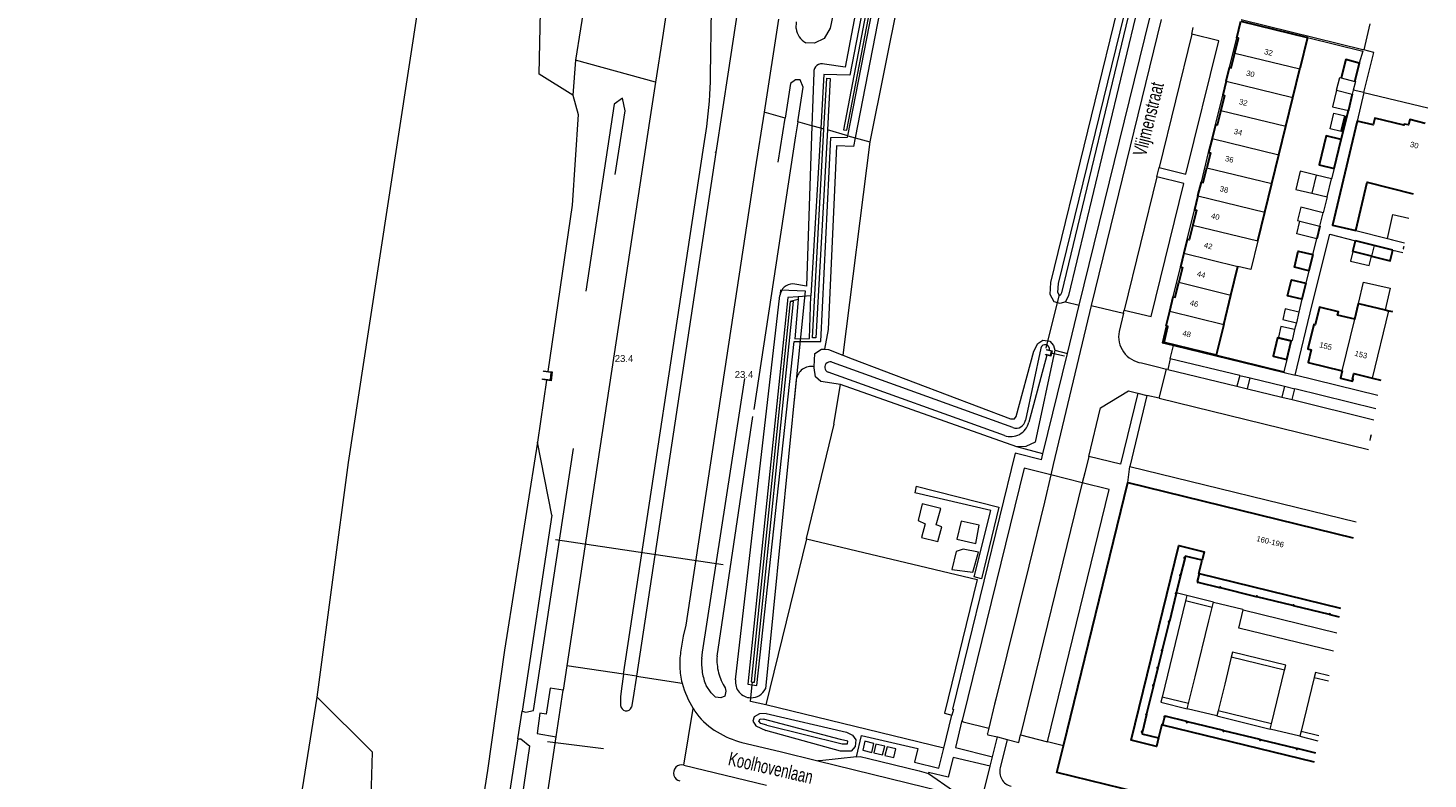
# Model space of a CAD drawing. Header units: metres. Extents: x 120324 to 133000, y 395500 to 402438.
# Tile 33 of 95: x 126011 to 126267, y 398417 to 398555. Entities that reach past the tile are written whole.
import ezdxf

# ---------------------------------------------------------------- set-up
doc = ezdxf.new("R2010")
doc.units = ezdxf.units.M
for name, pattern in [('DGN1', [76.057638, 0, -76.057638]), ('DGN2', [101.410184, 50.705092, -50.705092]), ('DGN5', [76.057638, 25.352546, -50.705092])]:
    doc.linetypes.add(name, pattern=pattern)
for name, color, linetype, lineweight, true_color in [('gg-afsc-erfafscheiding', 7, 'Continuous', 0, 0x00ff32), ('gg-afsc-hekwerk', 7, 'Continuous', 30, 0x00d228), ('gg-afsc-muur', 7, 'Continuous', 13, 0xffc800), ('gg-bbg-tussenscheiding', 7, 'Continuous', 0, 0x967800), ('gg-knt-BGT kruinlijn', 7, 'Continuous', 0, 0x787878), ('gg-kntw-bovenkant insteek waterloop', 7, 'Continuous', 0, 0xa0a0ff), ('gg-kntw-greppel-droge sloot', 7, 'DGN2', 0, 0x00c8ff), ('gg-kntw-waterlijn', 7, 'Continuous', 0, 0xaaebff), ('gg-kwrk-afval apart plaats', 7, 'Continuous', 0, 0x477c96), ('gg-kwrk-duiker nz buis', 7, 'DGN2', 0, 0x969696), ('gg-kwrk-kunstwerk', 7, 'Continuous', 0, 0xd2d2d2), ('gg-kwrk-uitstroombak niveau min 01', 7, 'Continuous', 0, 0x477c96), ('gt-grn-groengrens', 7, 'Continuous', 0, 0x96c800), ('gt-grn-weggrens', 7, 'Continuous', 0, 0x787878), ('gt-knt-lijn portaal', 7, 'Continuous', 13, 0x8dafbb), ('gx-grn-maaiveld', 7, 'Continuous', 0, 0xb88d57)]:
    doc.layers.add(name, color=color, linetype=linetype, lineweight=lineweight, true_color=true_color)
for name, color, linetype, lineweight in [('gg-anno-huisnummerreeks BGT', 7, 'Continuous', 13), ('gg-anno-openbare ruimte label', 7, 'Continuous', 13), ('gg-bbg-bijgebouw', 1, 'Continuous', 30), ('gg-bbg-gedigitaliseerde bebouwing', 1, 'Continuous', 0), ('gg-bbg-gedigitaliseerde bijgebouw', 1, 'Continuous', 0), ('gg-bbg-hoofdgebouw', 1, 'Continuous', 30), ('gg-bbg-luifel en loopbrug', 1, 'DGN2', 0), ('gg-bbg-onder overbouw', 1, 'Continuous', 30), ('gg-bbg-pand overbouw', 1, 'DGN2', 30), ('gg-bbg-pilaar onder overbouw', 1, 'Continuous', 30), ('gg-bbg-pilaar pand', 1, 'Continuous', 30), ('gg-knt-bovenkant onderkant talud', 7, 'Continuous', 0), ('gg-knt-verharding', 7, 'Continuous', 0), ('gg-knt-verharding nz', 7, 'DGN2', 0), ('gt-anno-nummer hm paal', 7, 'Continuous', 0), ('gt-grn-vlakafsluiter', 6, 'DGN1', 0), ('gt-symb-kolk center center', 7, 'Continuous', 0), ('gt-symb-rioolschacht', 7, 'Continuous', 0), ('Rg-boom-solitaire boom', 7, 'Continuous', 0)]:
    doc.layers.add(name, color=color, linetype=linetype, lineweight=lineweight)
doc.styles.add('StyleArial', font='arial.ttf')

msp = doc.modelspace()

# ---------------------------------------------------------------- linework, layer by layer
at = {"layer": 'gg-afsc-erfafscheiding'}
for p, q in [((126245.1, 398553.08), (126255.21, 398550.6)), ((126255.21, 398550.6), (126254.57, 398548.42)), ((126253.47, 398543.45), (126253.29, 398542.71)), ((126253.85, 398545.04), (126253.47, 398543.45)), ((126253.76, 398545.06), (126253.85, 398545.04)), ((126249.95, 398529.13), (126249.5, 398527.21)), ((126248.68, 398523.91), (126247.96, 398521.01)), ((126246.09, 398513.34), (126246.8, 398516.25)), ((126260.7, 398514.18), (126262.54, 398513.74)), ((126245.35, 398510.38), (126244.78, 398508.1)), ((126244.07, 398505.16), (126243.51, 398502.83)), ((126243.51, 398502.83), (126243.05, 398500.88)), ((126242.74, 398499.61), (126242.26, 398497.62)), ((126243.05, 398500.88), (126242.74, 398499.61)), ((126242.26, 398497.62), (126242.09, 398497.49)), ((126241.28, 398494.13), (126240.74, 398491.91))]:
    msp.add_line(p, q, dxfattribs=at)
at = {"layer": 'gg-afsc-erfafscheiding', "flags": 128}
msp.add_lwpolyline([(126245.94, 398504.19), (126249.15, 398517.08), (126253.88, 398515.86)], dxfattribs=at)
at = {"layer": 'gg-afsc-hekwerk'}
msp.add_line((126251.24, 398534.4), (126252.57, 398539.7), dxfattribs=at)
at = {"layer": 'gg-afsc-muur'}
for p, q in [((126255.42, 398543.01), (126254.15, 398537.8)), ((126253.93, 398517.75), (126259.7, 398516.31)), ((126259.7, 398516.31), (126260.67, 398516.06)), ((126260.67, 398516.06), (126262.85, 398515.52)), ((126240.74, 398491.91), (126228.4, 398494.94)), ((126240.86, 398491.89), (126240.74, 398491.91))]:
    msp.add_line(p, q, dxfattribs=at)
at = {"layer": 'gg-bbg-bijgebouw'}
for p, q in [((126251.25, 398535.86), (126251.97, 398538.74)), ((126249.95, 398529.13), (126251.24, 398534.4)), ((126247.37, 398518.58), (126246.8, 398516.25)), ((126253.4, 398513.89), (126253.88, 398515.86)), ((126257.29, 398515.02), (126253.88, 398515.86)), ((126260.7, 398514.18), (126257.29, 398515.02)), ((126246.09, 398513.34), (126245.35, 398510.38)), ((126256.81, 398513.05), (126253.4, 398513.89)), ((126244.78, 398508.1), (126244.07, 398505.16)), ((126241.28, 398494.13), (126242.09, 398497.49))]:
    msp.add_line(p, q, dxfattribs=at)
at = {"layer": 'gg-bbg-bijgebouw', "flags": 128}
for points in [[(126254.57, 398548.42), (126252.1, 398549.05), (126251.25, 398545.69)], [(126253.76, 398545.06), (126254.6, 398548.41), (126254.57, 398548.42)], [(126253.29, 398542.71), (126252.59, 398539.77), (126252.57, 398539.7)], [(126251.24, 398534.4), (126248.52, 398535.06), (126247.23, 398529.8), (126249.95, 398529.13)], [(126245.35, 398510.38), (126242.69, 398511.02), (126243.41, 398513.99), (126246.09, 398513.34)], [(126256.81, 398513.05), (126260.22, 398512.21), (126260.7, 398514.18)], [(126244.07, 398505.16), (126241.44, 398505.79), (126242.14, 398508.73), (126244.78, 398508.1)], [(126242.09, 398497.49), (126239.59, 398498.09), (126238.78, 398494.73), (126241.28, 398494.13)]]:
    msp.add_lwpolyline(points, dxfattribs=at)
at = {"layer": 'gg-bbg-gedigitaliseerde bebouwing', "flags": 128}
msp.add_lwpolyline([(126235.99, 398515.86), (126234.71, 398510.61), (126232.37, 398511.19)], dxfattribs=at)
at = {"layer": 'gg-bbg-gedigitaliseerde bijgebouw'}
for p, q in [((126249.5, 398527.21), (126246.67, 398527.89)), ((126248.68, 398523.91), (126249.5, 398527.21)), ((126245.88, 398524.59), (126248.68, 398523.91)), ((126247.37, 398518.58), (126247.96, 398521.01))]:
    msp.add_line(p, q, dxfattribs=at)
at = {"layer": 'gg-bbg-gedigitaliseerde bijgebouw', "flags": 128}
for points in [[(126250.4, 398543.43), (126249.66, 398540.41), (126252.57, 398539.7)], [(126251.25, 398535.86), (126249.22, 398536.36), (126249.93, 398539.24), (126251.97, 398538.74)], [(126247.96, 398521.01), (126243.88, 398522.02), (126243.28, 398519.58), (126243.68, 398519.49)], [(126246.8, 398516.25), (126243.11, 398517.16), (126243.68, 398519.49)]]:
    msp.add_lwpolyline(points, dxfattribs=at)
at = {"layer": 'gg-bbg-hoofdgebouw'}
for p, q in [((126232.13, 398553.03), (126232.89, 398556.06)), ((126232.89, 398556.06), (126245.1, 398553.08)), ((126245.1, 398553.08), (126243.69, 398547.34)), ((126230.19, 398545.08), (126230.81, 398547.6)), ((126242.41, 398542.1), (126243.69, 398547.34)), ((126230.19, 398545.08), (126229.57, 398542.56)), ((126241.13, 398536.85), (126242.41, 398542.1)), ((126228.24, 398537.11), (126227.62, 398534.58)), ((126239.84, 398531.6), (126241.13, 398536.85)), ((126227.62, 398534.58), (126227, 398532.05)), ((126238.56, 398526.35), (126239.84, 398531.6)), ((126225.05, 398524.09), (126225.67, 398526.62)), ((126237.28, 398521.11), (126238.56, 398526.35)), ((126225.05, 398524.09), (126224.43, 398521.57)), ((126235.99, 398515.86), (126237.28, 398521.11)), ((126223.1, 398516.13), (126222.48, 398513.6)), ((126222.48, 398513.6), (126221.86, 398511.07)), ((126231.09, 398505.94), (126232.37, 398511.19)), ((126219.87, 398502.97), (126220.53, 398505.64)), ((126229.77, 398500.55), (126231.09, 398505.94)), ((126253.73, 398501.51), (126254.43, 398504.42)), ((126254.43, 398504.42), (126259.29, 398503.24)), ((126219.21, 398500.29), (126219.87, 398502.97)), ((126259.29, 398503.24), (126259.99, 398503.07)), ((126259.99, 398503.07), (126260.66, 398502.9)), ((126229.77, 398500.55), (126228.4, 398494.94)), ((126200.42, 398423.44), (126212.22, 398471.64)), ((126212.22, 398471.64), (126253.46, 398461.52))]:
    msp.add_line(p, q, dxfattribs=at)
at = {"layer": 'gg-bbg-hoofdgebouw', "flags": 128}
for points in [[(126231.81, 398550.23), (126232.47, 398552.95), (126232.13, 398553.03)], [(126230.81, 398547.6), (126231.15, 398547.52), (126231.81, 398550.23)], [(126229.57, 398542.56), (126229.91, 398542.47), (126229.24, 398539.75)], [(126229.24, 398539.75), (126228.58, 398537.03), (126228.24, 398537.11)], [(126254.15, 398537.8), (126249.65, 398518.76), (126253.93, 398517.75)], [(126266.64, 398537.34), (126263.82, 398538.05), (126263.58, 398537.08), (126262.76, 398537.23), (126262.72, 398537.02), (126257.39, 398538.35), (126257.08, 398537.11), (126254.15, 398537.8)], [(126227, 398532.05), (126227.34, 398531.97), (126226.67, 398529.25)], [(126225.67, 398526.62), (126226.01, 398526.53), (126226.67, 398529.25)], [(126253.93, 398517.75), (126256.03, 398526.6), (126264.41, 398524.49)], [(126224.43, 398521.57), (126224.77, 398521.48), (126224.1, 398518.76)], [(126224.1, 398518.76), (126223.44, 398516.05), (126223.1, 398516.13)], [(126221.86, 398511.07), (126222.2, 398510.98), (126221.53, 398508.27)], [(126220.53, 398505.64), (126220.87, 398505.55), (126221.53, 398508.27)], [(126253.73, 398501.51), (126250.61, 398502.27), (126250.75, 398502.85), (126247.29, 398503.7), (126246.51, 398500.48), (126246.22, 398500.55), (126245.14, 398496.08), (126245.77, 398495.93), (126245.2, 398493.6), (126251.42, 398492.08)], [(126228.4, 398494.94), (126218.84, 398497.27), (126219.55, 398500.21), (126219.21, 398500.29)], [(126251.42, 398492.08), (126251.1, 398490.75), (126253.34, 398490.2), (126253.42, 398490.54), (126253.31, 398490.57), (126253.56, 398491.58), (126256.98, 398490.74)], [(126256.98, 398490.74), (126258.48, 398490.37)], [(126225.32, 398454.92), (126225.21, 398454.95), (126225.81, 398457.4)], [(126218.58, 398427.28), (126218.43, 398427.32), (126217.83, 398424.87)], [(126244.08, 398407.54), (126199.22, 398418.54), (126200.42, 398423.44)]]:
    msp.add_lwpolyline(points, dxfattribs=at)
at = {"layer": 'gg-bbg-luifel en loopbrug'}
for p, q in [((126251.25, 398545.69), (126253.76, 398545.06)), ((126250.4, 398543.43), (126253.29, 398542.71)), ((126246.67, 398527.89), (126245.88, 398524.59))]:
    msp.add_line(p, q, dxfattribs=at)
at = {"layer": 'gg-bbg-luifel en loopbrug', "flags": 128}
for points in [[(126250.4, 398543.43), (126250.98, 398545.75), (126251.25, 398545.69)], [(126246.67, 398527.89), (126243.76, 398528.6), (126242.96, 398525.29), (126245.88, 398524.59)], [(126259.7, 398516.31), (126260.73, 398520.67), (126263.63, 398519.99)], [(126253.4, 398513.89), (126252.98, 398512.14), (126256.4, 398511.33), (126256.81, 398513.05)], [(126254.43, 398504.42), (126255.35, 398508.32), (126260.22, 398507.17), (126259.29, 398503.24)], [(126243.51, 398502.83), (126241.02, 398503.43), (126240.55, 398501.48), (126243.05, 398500.88)], [(126242.74, 398499.61), (126240.24, 398500.21), (126239.76, 398498.22), (126242.26, 398497.62)]]:
    msp.add_lwpolyline(points, dxfattribs=at)
at = {"layer": 'gg-bbg-onder overbouw'}
for p, q in [((126251.22, 398448.58), (126225.32, 398454.92)), ((126218.58, 398427.28), (126246.33, 398420.49))]:
    msp.add_line(p, q, dxfattribs=at)
at = {"layer": 'gg-bbg-onder overbouw', "flags": 128}
msp.add_lwpolyline([(126217.83, 398424.87), (126217.46, 398423.32), (126212.81, 398424.45), (126221.56, 398460.08), (126226.18, 398458.95), (126225.81, 398457.4)], dxfattribs=at)
at = {"layer": 'gg-bbg-pand overbouw'}
for p, q in [((126222.63, 398457.73), (126221.88, 398454.66)), ((126221.85, 398454.54), (126221.08, 398451.42)), ((126224.98, 398453.47), (126225.32, 398454.92)), ((126229.03, 398452.35), (126225.07, 398453.33)), ((126221.05, 398451.3), (126219.81, 398446.2)), ((126235.72, 398450.72), (126229.15, 398452.33)), ((126242.41, 398449.08), (126235.84, 398450.69)), ((126249.11, 398447.44), (126242.53, 398449.05)), ((126219.78, 398446.09), (126218.52, 398440.97)), ((126250.94, 398446.99), (126249.22, 398447.41)), ((126218.5, 398440.85), (126217.73, 398437.72)), ((126217.7, 398437.61), (126216.94, 398434.5)), ((126216.91, 398434.38), (126215.66, 398429.27)), ((126215.63, 398429.16), (126214.88, 398426.06)), ((126218.92, 398428.73), (126218.58, 398427.28)), ((126222.99, 398427.86), (126219.07, 398428.82)), ((126229.7, 398426.22), (126223.11, 398427.83)), ((126236.4, 398424.57), (126229.81, 398426.19)), ((126243.1, 398422.93), (126236.51, 398424.54)), ((126246.61, 398422.07), (126243.22, 398422.9))]:
    msp.add_line(p, q, dxfattribs=at)
at = {"layer": 'gg-bbg-pand overbouw', "flags": 128}
for points in [[(126225.81, 398457.4), (126222.73, 398458.14), (126222.66, 398457.85)], [(126214.85, 398425.94), (126214.77, 398425.62), (126217.83, 398424.87)]]:
    msp.add_lwpolyline(points, dxfattribs=at)
at = {"layer": 'gg-bbg-pilaar onder overbouw', "flags": 128}
for points in [[(126222.66, 398457.85), (126222.54, 398457.88), (126222.51, 398457.76), (126222.63, 398457.73)], [(126221.88, 398454.66), (126221.76, 398454.68), (126221.73, 398454.57), (126221.85, 398454.54)], [(126224.98, 398453.47), (126225.1, 398453.44), (126225.07, 398453.33)], [(126221.08, 398451.42), (126220.97, 398451.45), (126220.94, 398451.33), (126221.05, 398451.3)], [(126229.15, 398452.33), (126229.18, 398452.44), (126229.06, 398452.47), (126229.03, 398452.35)], [(126235.84, 398450.69), (126235.87, 398450.8), (126235.75, 398450.83), (126235.72, 398450.72)], [(126242.53, 398449.05), (126242.56, 398449.16), (126242.44, 398449.19), (126242.41, 398449.08)], [(126219.81, 398446.2), (126219.69, 398446.23), (126219.66, 398446.12), (126219.78, 398446.09)], [(126249.22, 398447.41), (126249.25, 398447.52), (126249.13, 398447.55), (126249.11, 398447.44)], [(126218.52, 398440.97), (126218.41, 398441), (126218.38, 398440.88), (126218.5, 398440.85)], [(126217.73, 398437.72), (126217.61, 398437.75), (126217.59, 398437.64), (126217.7, 398437.61)], [(126216.94, 398434.5), (126216.82, 398434.53), (126216.8, 398434.41), (126216.91, 398434.38)], [(126215.66, 398429.27), (126215.55, 398429.3), (126215.52, 398429.19), (126215.63, 398429.16)], [(126218.92, 398428.73), (126219.04, 398428.71), (126219.07, 398428.82)], [(126222.99, 398427.86), (126222.97, 398427.74), (126223.08, 398427.71), (126223.11, 398427.83)], [(126214.88, 398426.06), (126214.76, 398426.09), (126214.73, 398425.97), (126214.85, 398425.94)], [(126229.7, 398426.22), (126229.67, 398426.1), (126229.79, 398426.07), (126229.81, 398426.19)], [(126236.4, 398424.57), (126236.37, 398424.46), (126236.49, 398424.43), (126236.51, 398424.54)], [(126243.1, 398422.93), (126243.07, 398422.81), (126243.19, 398422.78), (126243.22, 398422.9)]]:
    msp.add_lwpolyline(points, dxfattribs=at)
at = {"layer": 'gg-bbg-pilaar pand'}
for p, q in [((126222.66, 398457.85), (126222.63, 398457.73)), ((126221.88, 398454.66), (126221.85, 398454.54)), ((126221.08, 398451.42), (126221.05, 398451.3)), ((126229.15, 398452.33), (126229.03, 398452.35)), ((126235.84, 398450.69), (126235.72, 398450.72)), ((126242.53, 398449.05), (126242.41, 398449.08)), ((126219.81, 398446.2), (126219.78, 398446.09)), ((126249.22, 398447.41), (126249.11, 398447.44)), ((126218.52, 398440.97), (126218.5, 398440.85)), ((126217.73, 398437.72), (126217.7, 398437.61)), ((126216.94, 398434.5), (126216.91, 398434.38)), ((126215.66, 398429.27), (126215.63, 398429.16)), ((126222.99, 398427.86), (126223.11, 398427.83)), ((126214.88, 398426.06), (126214.85, 398425.94)), ((126229.7, 398426.22), (126229.81, 398426.19)), ((126236.4, 398424.57), (126236.51, 398424.54)), ((126243.1, 398422.93), (126243.22, 398422.9))]:
    msp.add_line(p, q, dxfattribs=at)
at = {"layer": 'gg-bbg-pilaar pand', "flags": 128}
for points in [[(126224.98, 398453.47), (126224.95, 398453.35), (126225.07, 398453.33)], [(126218.92, 398428.73), (126218.95, 398428.85), (126219.07, 398428.82)]]:
    msp.add_lwpolyline(points, dxfattribs=at)
at = {"layer": 'gg-bbg-tussenscheiding'}
for p, q in [((126231.81, 398550.23), (126243.69, 398547.34)), ((126230.19, 398545.08), (126242.41, 398542.1)), ((126229.24, 398539.75), (126241.13, 398536.85)), ((126227.62, 398534.58), (126239.84, 398531.6)), ((126226.67, 398529.25), (126238.56, 398526.35)), ((126225.05, 398524.09), (126237.28, 398521.11)), ((126224.1, 398518.76), (126235.99, 398515.86)), ((126243.68, 398519.49), (126247.37, 398518.58)), ((126257.29, 398515.02), (126256.81, 398513.05)), ((126222.48, 398513.6), (126232.37, 398511.19)), ((126221.53, 398508.27), (126231.09, 398505.94)), ((126219.87, 398502.97), (126229.77, 398500.55)), ((126256.98, 398490.74), (126259.99, 398503.07)), ((126251.42, 398492.08), (126253.73, 398501.51))]:
    msp.add_line(p, q, dxfattribs=at)
at = {"layer": 'gg-knt-BGT kruinlijn'}
for p, q in [((126160.98, 398535.11), (126197.82, 398724.91)), ((126156.01, 398536.5), (126154.2, 398505.77)), ((126154.2, 398505.77), (126151.92, 398505.62))]:
    msp.add_line(p, q, dxfattribs=at)
at = {"layer": 'gg-knt-BGT kruinlijn', "flags": 128}
for points in [[(126196.61, 398728.05), (126161.36, 398546.18), (126156.59, 398546.33), (126156.01, 398536.5)], [(126143.49, 398434.58), (126144.3, 398434.45), (126151.15, 398497.42), (126156.01, 398497.45), (126157.84, 398534.78), (126160.93, 398534.85), (126160.98, 398535.11)], [(126151.92, 398505.62), (126150, 398505.5), (126142.66, 398434.72), (126143.49, 398434.58)], [(126146.17, 398427.19), (126145.08, 398427.48), (126144.72, 398427.91), (126144.91, 398428.33), (126145.54, 398428.32)], [(126146.17, 398427.19), (126159.97, 398423.77), (126160.91, 398423.8), (126160.96, 398424.29), (126159.65, 398424.58), (126145.54, 398428.32)]]:
    msp.add_lwpolyline(points, dxfattribs=at)
at = {"layer": 'gg-knt-bovenkant onderkant talud'}
for p, q in [((126199.29, 398724.78), (126162.33, 398534.73)), ((126154.76, 398546.66), (126154.42, 398536.94)), ((126140.44, 398435.5), (126148.54, 398505.88)), ((126151.55, 398490.46), (126145.91, 398433.83))]:
    msp.add_line(p, q, dxfattribs=at)
at = {"layer": 'gg-knt-bovenkant onderkant talud', "flags": 128}
for points in [[(126194.86, 398728.47), (126160.48, 398547.68), (126156.72, 398548.19)], [(126154.42, 398536.94), (126153.4, 398507.57), (126150.9, 398507.99)], [(126162.33, 398534.73), (126162.01, 398533.11), (126158.92, 398533.23), (126157.4, 398499.66), (126156.71, 398496.02)], [(126146.03, 398429.31), (126144.79, 398429.28), (126143.83, 398428.73), (126143.57, 398427.95), (126143.95, 398427.38)], [(126146.03, 398429.31), (126160.72, 398425.93), (126161.83, 398425.38), (126162.43, 398424.53), (126162.32, 398423.31), (126161.59, 398422.43), (126159.64, 398422.43), (126145.98, 398426.22)], [(126143.95, 398427.38), (126144.15, 398427.08), (126145.98, 398426.22)]]:
    msp.add_lwpolyline(points, dxfattribs=at)
at = {"layer": 'gg-knt-bovenkant onderkant talud'}
for centre, radius, start, end in [((126156.22, 398546.82), 1.47, 69.8361, 186.023), ((126150.96, 398505.55), 2.43, 91.402, 172.227), ((126154.33, 398490.05), 2.82, 79.7909, 171.5218), ((126143.31, 398435.11), 2.9, 172.315, 268.6462), ((126143.31, 398435.12), 2.9, 268.6698, 333.7108)]:
    msp.add_arc(centre, radius, start, end, dxfattribs=at)
at = {"layer": 'gg-knt-verharding'}
for p, q in [((126203.33, 398504.06), (126217.63, 398562.42)), ((126135.86, 398546.14), (126136.02, 398558.33)), ((126148.29, 398556.45), (126145.64, 398539.4)), ((126218.3, 398556.37), (126205.51, 398504.01)), ((126255.22, 398550.86), (126232.95, 398556.3)), ((126256.5, 398555.57), (126255.38, 398550.83)), ((126223.93, 398553.71), (126224.2, 398554.93)), ((126230.81, 398547.6), (126232.13, 398553.03)), ((126255.38, 398550.83), (126255.22, 398550.86)), ((126125.8, 398544.89), (126124.69, 398537.76)), ((126255.42, 398543.01), (126253.47, 398543.45)), ((126228.24, 398537.11), (126229.57, 398542.56)), ((126145.64, 398539.4), (126144.03, 398529.06)), ((126134.51, 398532.46), (126135.15, 398536.81)), ((126119.94, 398436.52), (126134.51, 398532.46)), ((126136.8, 398532.05), (126122.29, 398436.17)), ((126225.67, 398526.62), (126227, 398532.05)), ((126217.52, 398527.6), (126217.94, 398529.28)), ((126223.1, 398516.13), (126224.43, 398521.57)), ((126220.53, 398505.64), (126221.86, 398511.07)), ((126201.17, 398495.27), (126203.33, 398504.06)), ((126205.51, 398504.01), (126211.41, 398502.62)), ((126211.41, 398502.62), (126210.63, 398499.29)), ((126211.41, 398502.62), (126211.57, 398503.18)), ((126242.81, 398491.26), (126245.94, 398504.19)), ((126220.55, 398496.71), (126240.83, 398491.76)), ((126196.67, 398476.89), (126201.17, 398495.27)), ((126219.96, 398494.29), (126219.51, 398492.33)), ((126232.68, 398491.21), (126219.96, 398494.29)), ((126217.93, 398487.06), (126219.26, 398492.39)), ((126219.51, 398492.33), (126219.26, 398492.39)), ((126240.83, 398491.76), (126240.86, 398491.89)), ((126232.68, 398491.21), (126232.18, 398489.26)), ((126232.18, 398489.26), (126234.11, 398488.77)), ((126232.68, 398491.21), (126234.61, 398490.76)), ((126234.11, 398488.77), (126234.61, 398490.76)), ((126234.61, 398490.76), (126240.86, 398489.24)), ((126240.86, 398489.24), (126240.37, 398487.26)), ((126240.86, 398489.24), (126242.76, 398488.75)), ((126257.99, 398487.55), (126242.81, 398491.26)), ((126215.69, 398487.58), (126212.57, 398474.57)), ((126214.05, 398487.98), (126215.69, 398487.58)), ((126217.93, 398487.06), (126215.69, 398487.58)), ((126217.93, 398487.06), (126256.27, 398477.68)), ((126240.37, 398487.26), (126242.29, 398486.79)), ((126242.29, 398486.79), (126242.76, 398488.75)), ((126196.39, 398475.77), (126196.67, 398476.89)), ((126203.88, 398471.58), (126198.14, 398473.02)), ((126173.51, 398470.96), (126173.22, 398469.75)), ((126153.43, 398461.34), (126145.96, 398430.94)), ((126222.99, 398450.93), (126222.78, 398449.97)), ((126227.87, 398449.72), (126222.99, 398450.93)), ((126222.78, 398449.97), (126218.48, 398432.35)), ((126227.63, 398448.77), (126222.78, 398449.97)), ((126227.63, 398448.77), (126227.87, 398449.72)), ((126109.58, 398438.09), (126108.91, 398433.63)), ((126240.9, 398437.25), (126231.14, 398439.64)), ((126238.5, 398427.45), (126240.9, 398437.25)), ((126246.32, 398435.94), (126243.91, 398426.12)), ((126246.32, 398435.94), (126248.91, 398435.3)), ((126107.61, 398425.05), (126108.91, 398433.63)), ((126178.56, 398423.01), (126145.96, 398430.94)), ((126182.92, 398432.25), (126181.91, 398428.05)), ((126223.33, 398431.17), (126218.48, 398432.35)), ((126223.1, 398430.21), (126223.33, 398431.17)), ((126228.52, 398428.88), (126223.1, 398430.21)), ((126178.56, 398423.01), (126180.04, 398429.04)), ((126182.06, 398427.82), (126186.75, 398426.67)), ((126228.76, 398429.84), (126228.52, 398428.88)), ((126228.52, 398428.88), (126238.27, 398426.49)), ((126238.5, 398427.45), (126228.76, 398429.84)), ((126103.47, 398397.57), (126107.61, 398425.05)), ((126186.75, 398426.67), (126186.51, 398425.67)), ((126186.62, 398425.44), (126188.37, 398425.05)), ((126187.47, 398421.42), (126188.37, 398425.05)), ((126188.37, 398425.05), (126190.12, 398424.59)), ((126192.6, 398425.4), (126197.51, 398424.16)), ((126238.27, 398426.49), (126238.5, 398427.45)), ((126243.69, 398425.17), (126238.27, 398426.49)), ((126243.91, 398426.12), (126243.69, 398425.17)), ((126243.69, 398425.17), (126247, 398424.34)), ((126243.91, 398426.12), (126247.17, 398425.32)), ((126190.12, 398424.59), (126188.88, 398419.41)), ((126130.96, 398419.88), (126146.09, 398416.19)), ((126155.47, 398420.66), (126181.84, 398414.2)), ((126187.04, 398419.67), (126187.47, 398421.42)), ((126175.74, 398418.37), (126180.3, 398415.17)), ((126185.94, 398415.24), (126187.04, 398419.67))]:
    msp.add_line(p, q, dxfattribs=at)
at = {"layer": 'gg-knt-verharding', "flags": 128}
for points in [[(126128.05, 398559.55), (126127.08, 398553.12), (126125.8, 398544.89)], [(126140.74, 398557.61), (126139.15, 398547.15), (126136.8, 398532.05)], [(126217.94, 398529.28), (126222.84, 398528.09), (126228.85, 398552.51), (126223.93, 398553.71)], [(126255.42, 398543.01), (126267.14, 398540.21)], [(126124.69, 398537.76), (126118.97, 398500), (126113.96, 398467.09), (126109.58, 398438.09)], [(126144.03, 398529.06), (126131.36, 398445.52), (126130.83, 398443.49), (126130.39, 398440.58)], [(126211.57, 398503.18), (126216.48, 398501.99), (126222.45, 398526.39), (126217.52, 398527.6)], [(126205.51, 398504.01), (126198.57, 398474.91), (126198.14, 398473.02)], [(126219.21, 398500.29), (126218.48, 398497.22), (126220.55, 398496.71)], [(126214.71, 398493.52), (126217.43, 398492.86), (126219.26, 398492.39)], [(126205.09, 398476.38), (126207.22, 398485.29), (126212.35, 398488.4), (126214.05, 398487.98)], [(126214.05, 398487.98), (126210.9, 398474.99), (126205.09, 398476.38)], [(126257.57, 398485.12), (126242.76, 398488.75)], [(126158.43, 398482.32), (126153.36, 398461.36), (126153.43, 398461.34)], [(126196.39, 398475.77), (126191.6, 398476.97), (126180.11, 398430.12), (126180.3, 398430.08), (126180.04, 398429.04)], [(126205.09, 398476.38), (126204.37, 398473.41), (126203.88, 398471.58)], [(126198.14, 398473.02), (126193.22, 398474.26), (126182.92, 398432.25)], [(126212.57, 398474.57), (126253.97, 398464.45)], [(126197.51, 398424.16), (126208.81, 398470.37), (126203.88, 398471.58)], [(126153.43, 398461.34), (126184.62, 398453.85), (126178.66, 398429.41), (126180.04, 398429.04)], [(126223.33, 398431.17), (126224.54, 398436.03), (126227.06, 398446.3), (126227.63, 398448.77)], [(126227.87, 398449.72), (126233.27, 398448.45), (126233.3, 398448.31)], [(126249.85, 398440.74), (126232.51, 398444.96), (126233.3, 398448.31)], [(126233.3, 398448.31), (126250.44, 398444.1)], [(126240.9, 398437.25), (126241.14, 398438.2), (126231.38, 398440.58), (126231.14, 398439.64)], [(126231.14, 398439.64), (126229.94, 398434.73), (126228.76, 398429.84)], [(126119.94, 398436.52), (126119.55, 398433.94), (126119.41, 398432.37), (126119.41, 398430.8)], [(126122.29, 398436.17), (126121.64, 398431.87), (126121.37, 398430.48)], [(126249.07, 398436.26), (126246.55, 398436.87), (126246.32, 398435.94)], [(126108.91, 398433.63), (126106.52, 398433.96), (126105.77, 398429.2), (126104.62, 398429.39), (126104.16, 398425.68), (126107.61, 398425.05)], [(126218.48, 398432.35), (126218.23, 398431.39), (126223.1, 398430.21)], [(126181.91, 398428.05), (126181.84, 398428.08), (126180.67, 398423.1), (126187.47, 398421.42)], [(126162.59, 398421.41), (126163.48, 398425.29), (126173.78, 398422.92), (126173.17, 398420.45), (126177.65, 398419.32), (126178.56, 398423.01)], [(126190.12, 398424.59), (126192.26, 398424.04), (126192.6, 398425.4)], [(126141.58, 398424.05), (126148.6, 398422.35), (126155.47, 398420.66)], [(126162.59, 398421.41), (126155.85, 398420.65), (126155.65, 398420.65), (126155.47, 398420.66)], [(126162.59, 398421.41), (126163.25, 398421.46), (126164.77, 398421.08), (126174.06, 398418.81), (126175.74, 398418.37)], [(126187.04, 398419.67), (126180.24, 398421.3), (126179.31, 398417.69), (126175.77, 398418.53), (126175.74, 398418.37)]]:
    msp.add_lwpolyline(points, dxfattribs=at)
at = {"layer": 'gg-knt-verharding'}
for centre, radius, start, end in [((126064.91, 398546.8), 70.95, 351.9045, 359.4662), ((126215.42, 398498.35), 4.89, 168.8984, 261.5757), ((126144.33, 398438.37), 14.12, 170.9976, 182.3514), ((126144.87, 398438.48), 14.66, 182.6778, 194.1201), ((126147.61, 398439.49), 17.57, 195.1394, 211.7786), ((126120.43, 398430.85), 1.02, 182.5359, 338.8143), ((126147.57, 398439.46), 17.51, 211.7553, 215.6248), ((126143.55, 398437.15), 12.92, 217.6955, 239.9132), ((126182.15, 398428.04), 0.237, 177.2452, 248.5243), ((126145.35, 398439.12), 15.53, 237.8272, 255.957), ((126186.7, 398425.63), 0.202, 168.957, 245.6028), ((126130.56, 398418.44), 1.49, 74.465, 257.9852), ((126191.47, 398418.64), 2.7, 163.3614, 256.9757)]:
    msp.add_arc(centre, radius, start, end, dxfattribs=at)
at = {"layer": 'gg-knt-verharding nz'}
for p, q in [((126223.93, 398553.71), (126217.94, 398529.28)), ((126217.52, 398527.6), (126211.57, 398503.18)), ((126219.51, 398492.33), (126232.18, 398489.26)), ((126234.11, 398488.77), (126240.37, 398487.26)), ((126242.29, 398486.79), (126257.22, 398483.12)), ((126203.88, 398471.58), (126192.6, 398425.4)), ((126122.29, 398436.17), (126119.94, 398436.52)), ((126187.84, 398431.04), (126186.75, 398426.67))]:
    msp.add_line(p, q, dxfattribs=at)
at = {"layer": 'gg-knt-verharding nz', "flags": 128}
msp.add_lwpolyline([(126198.14, 398473.02), (126196.94, 398468.02), (126194.08, 398456.32), (126188.08, 398431.97), (126187.84, 398431.04)], dxfattribs=at)
at = {"layer": 'gg-kntw-bovenkant insteek waterloop'}
for p, q in [((126151.52, 398554.73), (126151.59, 398555.95)), ((126105.86, 398490.37), (126104.21, 398479)), ((126191.88, 398478.14), (126159.65, 398489.58)), ((126134.24, 398439.4), (126134.41, 398440.57))]:
    msp.add_line(p, q, dxfattribs=at)
at = {"layer": 'gg-kntw-bovenkant insteek waterloop', "flags": 128}
for points in [[(126110.66, 398542.54), (126104.52, 398546.35), (126104.76, 398557.87), (126107.84, 398581.42), (126113.76, 398616.03), (126120.84, 398659.3), (126127.63, 398719.14), (126122.24, 398729.36), (126117.37, 398729.58)], [(126191.19, 398729.36), (126165.51, 398592), (126157.77, 398554.82), (126156.63, 398552.89), (126154.88, 398552.07), (126153.27, 398552.13)], [(126073.36, 398500), (126082.45, 398559.25), (126089.19, 398602.57), (126102.6, 398690.36), (126107.73, 398722.89)], [(126200.78, 398504.68), (126199.84, 398504.37), (126198.75, 398504.68), (126198, 398506.06), (126198.13, 398508.25), (126211.68, 398563.69)], [(126215.1, 398563.04), (126201.37, 398505.88), (126200.78, 398504.68)], [(126110.66, 398542.54), (126111.64, 398539), (126110.53, 398522.38), (126106.1, 398491.97)], [(126063.89, 398432.3), (126069.59, 398475.28), (126073.36, 398500)], [(126160.04, 398494.95), (126161.8, 398494.25), (126190.74, 398483.29), (126191.45, 398483.29), (126191.81, 398483.69), (126195.04, 398495.69), (126195.74, 398497.07), (126196.66, 398497.7), (126197.96, 398497.51), (126198.62, 398496.72), (126198.85, 398495.84)], [(126154.83, 398492.82), (126154.93, 398495.22), (126156.15, 398496.05), (126156.71, 398496.02)], [(126156.71, 398496.02), (126157.45, 398495.98), (126160.04, 398494.95)], [(126198.85, 398495.84), (126195.27, 398478.98), (126193.53, 398478.2), (126191.88, 398478.14)], [(126106.1, 398491.97), (126106.88, 398491.87), (126106.72, 398490.26), (126105.86, 398490.37)], [(126159.65, 398489.58), (126156.03, 398490.14), (126155.08, 398490.94), (126154.82, 398492.62), (126154.83, 398492.82)], [(126104.21, 398479), (126098.16, 398440.94), (126095.07, 398418.91), (126091.52, 398396.32)], [(126073.09, 398391.14), (126074.01, 398422.25), (126063.89, 398432.3)]]:
    msp.add_lwpolyline(points, dxfattribs=at)
at = {"layer": 'gg-kntw-bovenkant insteek waterloop'}
msp.add_arc((126154.94, 398555.14), 3.44, 186.8562, 241.031, dxfattribs=at)
at = {"layer": 'gg-kntw-greppel-droge sloot'}
for p, q in [((126148.24, 398530.29), (126149.49, 398538.32)), ((126151.81, 398537.67), (126151.41, 398535.1)), ((126151.41, 398535.1), (126143.61, 398483.7)), ((126134.41, 398440.57), (126148.24, 398530.29)), ((126137.05, 398439.85), (126143.61, 398483.7)), ((126106.83, 398465.67), (126101.39, 398429.74))]:
    msp.add_line(p, q, dxfattribs=at)
at = {"layer": 'gg-kntw-greppel-droge sloot', "flags": 128}
for points in [[(126151.81, 398537.67), (126152.8, 398543.97), (126152.28, 398545.33), (126151.4, 398545.31), (126150.49, 398544.66), (126149.49, 398538.32)], [(126101.39, 398429.74), (126102.03, 398429.58), (126103.49, 398429.87), (126120.21, 398539.67), (126119.74, 398542.01), (126118.21, 398540.88), (126106.83, 398465.67)], [(126138.56, 398434.01), (126138.68, 398433.43), (126138.46, 398432.52), (126137.76, 398432.2), (126136.79, 398432.35), (126135.98, 398433.1), (126135.04, 398434.44)], [(126100.6, 398424.71), (126089.64, 398353.62), (126082.64, 398306.83)], [(126085.45, 398306.84), (126092.33, 398353.32), (126102.79, 398423.33)], [(126100.6, 398424.71), (126101.14, 398424.72), (126102.79, 398423.33)]]:
    msp.add_lwpolyline(points, dxfattribs=at)
at = {"layer": 'gg-kntw-greppel-droge sloot'}
for centre, radius, start, end in [((126145.24, 398438.63), 11.03, 176.033, 202.3745), ((126146.48, 398439.17), 9.46, 175.8794, 213.1003)]:
    msp.add_arc(centre, radius, start, end, dxfattribs=at)
at = {"layer": 'gg-kntw-waterlijn'}
for p, q in [((126196.27, 398496.24), (126193.49, 398483.01)), ((126197.4, 398494.94), (126194.1, 398482.65)), ((126189.63, 398480.21), (126157.39, 398491.8)), ((126191.2, 398481.68), (126158.19, 398493.62))]:
    msp.add_line(p, q, dxfattribs=at)
at = {"layer": 'gg-kntw-waterlijn', "flags": 128}
msp.add_lwpolyline([(126213.56, 398562.28), (126200.05, 398506.36), (126199.81, 398505.84), (126199.7, 398505.86), (126199.42, 398506.38), (126199.52, 398508.04), (126213.05, 398563.42), (126213.78, 398563.26)], dxfattribs=at)
at = {"layer": 'gg-kntw-waterlijn'}
for centre, radius, start, end in [((126197.07, 398496.03), 0.826, 347.8065, 165.0805), ((126157.76, 398492.72), 0.997, 64.5333, 248.0729), ((126190.76, 398483.45), 3.43, 250.7112, 346.4378), ((126191.78, 398483.32), 1.74, 250.4462, 349.8329)]:
    msp.add_arc(centre, radius, start, end, dxfattribs=at)
at = {"layer": 'gg-kwrk-afval apart plaats', "flags": 128}
for points in [[(126165.35, 398422.22), (126165.71, 398423.82), (126164.11, 398424.24), (126163.75, 398422.65), (126165.35, 398422.22)], [(126167.34, 398421.74), (126167.75, 398423.38), (126166.13, 398423.75), (126165.72, 398422.12), (126167.34, 398421.74)], [(126169.39, 398421.25), (126169.78, 398422.86), (126168.16, 398423.26), (126167.77, 398421.64), (126169.39, 398421.25)]]:
    msp.add_lwpolyline(points, dxfattribs=at)
at = {"layer": 'gg-kwrk-duiker nz buis'}
for p, q in [((126199.67, 398506.04), (126197.18, 398496.2)), ((126200.63, 398494.74), (126198.15, 398495.3)), ((126107.47, 398461.19), (126138.18, 398456.6))]:
    msp.add_line(p, q, dxfattribs=at)
at = {"layer": 'gg-kwrk-kunstwerk'}
msp.add_line((126196.99, 398727.96), (126160.17, 398536.2), dxfattribs=at)
at = {"layer": 'gg-kwrk-kunstwerk', "flags": 128}
for points in [[(126160.17, 398536.2), (126160.81, 398536.12), (126197.23, 398725.07)], [(126156.6, 398536.33), (126157.11, 398545.62), (126157.74, 398545.59), (126157.23, 398536.16)], [(126157.23, 398536.16), (126155.14, 398498.1), (126154.52, 398498.1), (126156.6, 398536.33)], [(126150.43, 398504.77), (126143.29, 398435.14), (126143.54, 398435.1)], [(126143.54, 398435.1), (126143.89, 398435.06), (126151.03, 398504.74), (126150.43, 398504.77)]]:
    msp.add_lwpolyline(points, dxfattribs=at)
at = {"layer": 'gg-kwrk-uitstroombak niveau min 01', "flags": 128}
for points in [[(126197.4, 398494.94), (126197.17, 398494.99), (126197.19, 398495.09), (126198.07, 398494.89), (126198.25, 398495.67), (126197.37, 398495.87), (126197.39, 398495.97), (126197.88, 398495.86)], [(126197.88, 398495.86), (126198.37, 398495.74), (126198.15, 398494.77), (126197.4, 398494.94)], [(126105.86, 398490.37), (126105.08, 398490.47), (126105.1, 398490.62), (126106.58, 398490.43), (126106.72, 398491.74), (126105.31, 398491.92), (126105.33, 398492.07), (126106.1, 398491.97)]]:
    msp.add_lwpolyline(points, dxfattribs=at)
at = {"layer": 'gt-grn-groengrens'}
for p, q in [((126187.65, 398646.39), (126165, 398533.99)), ((126113.43, 398563.04), (126111.12, 398548.96)), ((126111.12, 398548.96), (126110.66, 398542.54)), ((126125.8, 398544.89), (126111.12, 398548.96)), ((126149.49, 398538.32), (126145.64, 398539.4)), ((126154.42, 398536.94), (126151.81, 398537.67)), ((126156.01, 398536.5), (126154.42, 398536.94)), ((126156.6, 398536.33), (126156.01, 398536.5)), ((126160.98, 398535.11), (126157.23, 398536.16)), ((126160.98, 398535.11), (126162.33, 398534.73)), ((126165, 398533.99), (126160.04, 398494.95)), ((126162.33, 398534.73), (126165, 398533.99)), ((126151.88, 398505.1), (126150.43, 398504.77)), ((126151.92, 398505.62), (126151.88, 398505.1)), ((126200.78, 398504.68), (126203.33, 398504.06)), ((126198.85, 398495.84), (126201.17, 398495.27)), ((126158.43, 398482.32), (126159.65, 398489.58)), ((126106.83, 398465.67), (126104.21, 398479)), ((126196.67, 398476.89), (126191.88, 398478.14)), ((126143.24, 398432.21), (126143.49, 398434.58)), ((126143.49, 398434.58), (126143.54, 398435.1)), ((126100.6, 398424.71), (126101.39, 398429.74))]:
    msp.add_line(p, q, dxfattribs=at)
at = {"layer": 'gt-grn-groengrens', "flags": 128}
for points in [[(126151.88, 398505.1), (126151.28, 398497.95), (126153.96, 398498.01), (126154.2, 398505.77)], [(126173.51, 398470.96), (126188.64, 398467.12), (126185.42, 398453.99), (126184.12, 398454.33), (126187.16, 398466.47), (126173.22, 398469.75)], [(126174.48, 398461.56), (126177.46, 398460.83), (126178.17, 398463.52), (126177.16, 398463.9), (126177.97, 398466.89), (126174.6, 398467.72), (126173.87, 398464.67), (126175.15, 398464.07), (126174.48, 398461.56)], [(126180.95, 398461.25), (126184.42, 398460.48), (126185.01, 398463.82), (126181.74, 398464.54), (126180.95, 398461.25)], [(126179.98, 398455.71), (126183.85, 398455.2), (126184.9, 398458.9), (126182.09, 398459.43), (126180.81, 398458.99), (126179.98, 398455.71)], [(126145.96, 398430.94), (126143.17, 398431.53), (126143.24, 398432.21)]]:
    msp.add_lwpolyline(points, dxfattribs=at)
at = {"layer": 'gt-grn-vlakafsluiter'}
for p, q in [((126255.22, 398550.86), (126255.21, 398550.6)), ((126136.8, 398532.05), (126134.51, 398532.46))]:
    msp.add_line(p, q, dxfattribs=at)
at = {"layer": 'gt-grn-weggrens'}
for p, q in [((126219.96, 398494.29), (126220.55, 398496.71)), ((126240.83, 398491.76), (126242.81, 398491.26)), ((126212.22, 398471.64), (126212.57, 398474.57)), ((126222.99, 398450.93), (126221.08, 398451.42)), ((126119.94, 398436.52), (126109.58, 398438.09)), ((126122.29, 398436.17), (126130.65, 398434.9)), ((126130.96, 398419.88), (126132.68, 398430.24)), ((126200.42, 398423.44), (126197.51, 398424.16))]:
    msp.add_line(p, q, dxfattribs=at)
at = {"layer": 'gt-grn-weggrens', "flags": 128}
msp.add_lwpolyline([(126255.42, 398543.01), (126257.23, 398550.32), (126255.38, 398550.83)], dxfattribs=at)
at = {"layer": 'gt-knt-lijn portaal'}
msp.add_line((126106.04, 398424.21), (126116.29, 398422.91), dxfattribs=at)
at = {"layer": 'gt-symb-kolk center center', "flags": 128}
msp.add_lwpolyline([(126262.66, 398514.41), (126262.73, 398514.8), (126262.69, 398514.81), (126262.6, 398514.42), (126262.66, 398514.41)], dxfattribs=at)
at = {"layer": 'gt-symb-rioolschacht', "flags": 128}
msp.add_lwpolyline([(126256.57, 398479.38), (126256.74, 398480.37), (126256.72, 398480.37), (126256.5, 398479.4), (126256.57, 398479.38)], dxfattribs=at)
at = {"layer": 'gx-grn-maaiveld', "flags": 128}
msp.add_lwpolyline([(126010.96, 398117.49), (126011.84, 398120.25), (126040.15, 398283.97), (126063.89, 398432.3)], dxfattribs=at)
at = {"layer": 'Rg-boom-solitaire boom', "linetype": 'DGN5', "lineweight": 0, "flags": 128}
msp.add_lwpolyline([(126151.2, 398486.72), (126153.24, 398506.67), (126148.64, 398506.83), (126146.52, 398486.26)], dxfattribs=at)

# ---------------------------------------------------------------- texts
at = {"layer": 'gg-anno-huisnummerreeks BGT', "char_height": 1, "attachment_point": 8, "line_spacing_factor": 0.8, "style": 'StyleArial'}
for s, insert, rotation in [('{\\C256;32}', (126237.84, 398549.88), 346.2), ('{\\C256;30}', (126234.52, 398545.94), 346.2), ('{\\C256;32}', (126233.23, 398540.7), 346.2), ('{\\C256;34}', (126232.27, 398535.27), 346.2), ('{\\C256;30}', (126264.52, 398532.9), 345.9), ('{\\C256;36}', (126230.68, 398530.3), 346.2), ('{\\C256;38}', (126229.7, 398524.78), 346.3), ('{\\C256;40}', (126228.11, 398519.81), 346.2), ('{\\C256;42}', (126226.81, 398514.46), 346.2), ('{\\C256;44}', (126225.53, 398509.22), 346.3), ('{\\C256;46}', (126224.22, 398503.89), 346.1), ('{\\C256;48}', (126222.87, 398498.34), 346.4), ('{\\C256;155}', (126248.3, 398496.11), 346.3), ('{\\C256;153}', (126254.76, 398494.55), 346.2), ('{\\C256;160-196}', (126238.15, 398460.3), 346.2)]:
    msp.add_mtext(s, dxfattribs=dict(at, insert=insert, rotation=rotation))
at = {"layer": 'gg-anno-openbare ruimte label', "char_height": 2.5, "attachment_point": 5, "line_spacing_factor": 0.8, "style": 'StyleArial'}
for s, insert, rotation in [('{\\W0.68;\\C256;Vlijmenstraat}', (126216.33, 398538.08), 76), ('{\\W0.68;\\C256;Koolhovenlaan}', (126146.87, 398419.38), 347.1)]:
    msp.add_mtext(s, dxfattribs=dict(at, insert=insert, rotation=rotation))
at = {"layer": 'gt-anno-nummer hm paal', "char_height": 1.25, "attachment_point": 7, "line_spacing_factor": 0.8, "style": 'StyleArial'}
for insert in [(126118.33, 398493.68), (126140.28, 398490.75)]:
    msp.add_mtext('{\\C256;23.4}', dxfattribs=dict(at, insert=insert))

doc.saveas('drawing.dxf')
